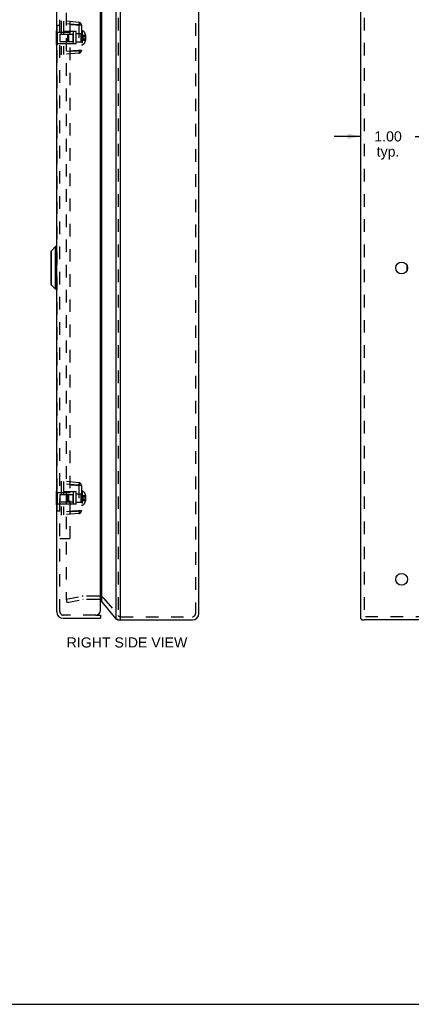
# Model space of a CAD drawing. Header units: inches. Extents: x 0 to 42.3, y 0 to 27.4.
# Tile 7 of 10: x 21.1 to 28.4, y 0 to 18.2. Entities that reach past the tile are written whole.
import ezdxf

# ---------------------------------------------------------------- set-up
doc = ezdxf.new("R2010")
doc.units = ezdxf.units.IN
doc.header["$LTSCALE"] = 2.325389
doc.header["$MEASUREMENT"] = 0
doc.linetypes.add('HIDDEN', pattern=[0.2, 0.1, -0.1])
doc.layers.get('0').update_dxf_attribs({"linetype": 'CONTINUOUS'})
for name, color, linetype in [('DEFAULT_2', 8, 'HIDDEN'), ('DIMENSIONS', 7, 'CONTINUOUS'), ('DOOR_ASSEMBLY', 7, 'CONTINUOUS')]:
    doc.layers.add(name, color=color, linetype=linetype)
doc.styles.get("Standard").update_dxf_attribs({"font": 'arial.ttf'})
doc.dimstyles.new('DIMSTYLE_1', dxfattribs={"dimtxt": 0.186528, "dimasz": 0.248705, "dimexe": 0.09, "dimexo": 0.07, "dimgap": 0.0375, "dimtad": 0, "dimtih": 1, "dimtoh": 1, "dimzin": 4, "dimdsep": 46, "dimtxsty": 'Standard', "dimblk": '_FILLED', "dimblk1": '_FILLED', "dimblk2": '_FILLED', "dimcen": 0.09, "dimazin": 1, "dimtfac": 1, "dimtdec": 3, "dimtofl": 0, "dimtmove": 0, "dimatfit": 3, "dimldrblk": '_FILLED', "dimfxl": 0, "dimtolj": 1, "dimtzin": 4, "dimarcsym": 0})

# ---------------------------------------------------------------- blocks, each defined once
blk = doc.blocks.new('_FILLED')
at = {"color": 0, "linetype": 'ByBlock'}
blk.add_solid([(0, 0), (-1, 0.2), (-1, -0.2)], dxfattribs=at)
blk = doc.blocks.new('*D11')
at = {"layer": 'DIMENSIONS', "color": 2, "linetype": 'Continuous'}
for p, q in [((27.443, 16.026), (26.946, 16.026)), ((28.443, 16.026), (28.941, 16.026))]:
    blk.add_line(p, q, dxfattribs=at)
at = {"layer": 'DIMENSIONS', "color": 2, "linetype": 'Continuous', "xscale": 0.2487046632, "yscale": 0.2487046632, "zscale": 0.2487046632}
blk.add_blockref('_FILLED', (27.443, 16.026), dxfattribs=at)
at = {"layer": 'DIMENSIONS', "color": 2, "linetype": 'Continuous', "xscale": 0.2487046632, "yscale": 0.2487046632, "zscale": 0.2487046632, "rotation": 180}
blk.add_blockref('_FILLED', (28.443, 16.026), dxfattribs=at)
at = {"layer": 'DIMENSIONS', "color": 2, "linetype": 'Continuous', "insert": (27.943, 16.119), "char_height": 0.1865, "width": 0.50689, "attachment_point": 2, "line_spacing_factor": 0.9}
blk.add_mtext('1.00\\Ptyp.', dxfattribs=at)
blk = doc.blocks.new('*D14')
at = {"layer": 'DIMENSIONS', "color": 2, "linetype": 'Continuous'}
for p, q in [((36.194, 8.097), (36.194, 8.594)), ((36.194, 7.097), (36.194, 6.6))]:
    blk.add_line(p, q, dxfattribs=at)
at = {"layer": 'DIMENSIONS', "color": 2, "linetype": 'Continuous', "xscale": 0.2487046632, "yscale": 0.2487046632, "zscale": 0.2487046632}
for p, rotation in [((36.194, 8.097), 270), ((36.194, 7.097), 90)]:
    blk.add_blockref('_FILLED', p, dxfattribs=dict(at, rotation=rotation))
at = {"layer": 'DIMENSIONS', "color": 2, "linetype": 'Continuous', "insert": (36.194, 7.803), "char_height": 0.1865, "width": 0.50689, "attachment_point": 2, "line_spacing_factor": 0.9}
blk.add_mtext('1.00\\Ptyp.', dxfattribs=at)

msp = doc.modelspace()

# ---------------------------------------------------------------- linework, layer by layer
at = {"color": 3, "linetype": 'Continuous'}
for p, q in [((22.9129, 20.076), (22.9129, 7.118)), ((23.0048, 7.118), (23.0048, 20.076)), ((27.4432, 7.118), (27.4432, 20.076)), ((24.4488, 7.217), (24.4488, 19.977)), ((22.6499, 19.7582), (22.6499, 7.4358)), ((22.6499, 7.4358), (22.9129, 7.118)), ((23.0048, 7.097), (24.3288, 7.097)), ((27.4442, 7.1168), (27.4444, 7.1166)), ((27.4444, 7.1166), (27.4447, 7.1161)), ((39.3832, 7.097), (27.5032, 7.097))]:
    msp.add_line(p, q, dxfattribs=at)
at = {"color": 7, "linetype": 'Continuous'}
for p, q in [((22.9435, 7.1019), (22.9742, 7.1019)), ((23.0048, 7.097), (23.0048, 7.118)), ((27.46, 7.1019), (27.5032, 7.1019)), ((0, 0), (42.2798, 0))]:
    msp.add_line(p, q, dxfattribs=at)
at = {"color": 3, "linetype": 'Continuous'}
for points in [[(22.6433, 7.4461), (22.64, 7.4509), (22.6365, 7.4557), (22.6336, 7.4594)], [(22.6499, 7.4358), (22.6489, 7.4376), (22.6479, 7.4393), (22.6468, 7.441), (22.6457, 7.4427), (22.6445, 7.4444), (22.6433, 7.4461)], [(22.9129, 7.118), (22.9152, 7.1161), (22.9175, 7.1142), (22.9199, 7.1123), (22.9224, 7.1104), (22.925, 7.1085), (22.9277, 7.1066)], [(22.9435, 7.1019), (22.9412, 7.1019), (22.9386, 7.1022), (22.9361, 7.1027), (22.9337, 7.1035), (22.9315, 7.1043), (22.9295, 7.1054), (22.9277, 7.1066)], [(22.9616, 7.1069), (22.9595, 7.1057), (22.9572, 7.1046), (22.9547, 7.1037), (22.9521, 7.1029), (22.9494, 7.1024), (22.9467, 7.102), (22.9439, 7.1019), (22.9435, 7.1019)], [(27.4432, 7.118), (27.4432, 7.118), (27.4432, 7.1179), (27.4432, 7.1179), (27.4433, 7.1179), (27.4433, 7.1178), (27.4434, 7.1178)], [(27.4434, 7.1178), (27.4435, 7.1176), (27.4436, 7.1174), (27.4438, 7.1172), (27.444, 7.117), (27.4442, 7.1168)], [(27.4447, 7.1161), (27.445, 7.1157), (27.4453, 7.1153), (27.4456, 7.1148), (27.446, 7.1144), (27.4464, 7.1139)], [(27.4464, 7.1139), (27.4468, 7.1134), (27.4471, 7.1129), (27.4475, 7.1123), (27.4479, 7.1118), (27.4483, 7.1113), (27.4487, 7.1107)], [(27.4487, 7.1107), (27.4491, 7.1101), (27.4495, 7.1095), (27.4499, 7.1088), (27.4503, 7.1082), (27.4508, 7.1076), (27.4512, 7.1069)], [(27.4512, 7.1069), (27.4521, 7.1057), (27.4531, 7.1046), (27.4542, 7.1037), (27.4554, 7.1029), (27.4567, 7.1024), (27.4582, 7.102), (27.4598, 7.1019), (27.46, 7.1019)]]:
    msp.add_lwpolyline(points, dxfattribs=at)
for centre in [(28.1932, 13.597), (28.1932, 7.847)]:
    msp.add_circle(centre, 0.109, dxfattribs=at)
for centre, start, end in [((23.0048, 7.217), 253.69835, 270), ((24.3288, 7.217), 270, 360)]:
    msp.add_arc(centre, 0.12, start, end, dxfattribs=at)
at = {"layer": 'DEFAULT_2', "color": 8, "linetype": 'HIDDEN'}
for p, q in [((22.9588, 20.076), (22.9588, 7.118)), ((27.5032, 20.076), (27.5032, 7.118)), ((24.3888, 19.977), (24.3888, 7.217)), ((21.9975, 19.7005), (21.9975, 7.4936)), ((21.9975, 7.4805), (22.2944, 7.5329)), ((21.9975, 7.4805), (22.0079, 7.4214)), ((22.0072, 7.4836), (22.0062, 7.4836)), ((22.0074, 7.4836), (22.0072, 7.4836)), ((22.0079, 7.4214), (22.3048, 7.4738)), ((22.604, 7.5347), (22.3152, 7.5347)), ((22.604, 7.4747), (22.3152, 7.4747)), ((22.6959, 7.4918), (22.9588, 7.1785)), ((23.0048, 7.157), (24.3285, 7.157)), ((39.3832, 7.157), (27.5032, 7.157))]:
    msp.add_line(p, q, dxfattribs=at)
for points in [[(21.9975, 7.4936), (21.9976, 7.4926), (21.9977, 7.4916), (21.9979, 7.4907), (21.9983, 7.4898), (21.9987, 7.4889)], [(22.0062, 7.4836), (22.0053, 7.4838), (22.0043, 7.484), (22.0035, 7.4844), (22.0026, 7.4848), (22.0018, 7.4853), (22.001, 7.4859), (22.0003, 7.4866), (21.9997, 7.4873), (21.9991, 7.4881), (21.9987, 7.4889)], [(22.0091, 7.4837), (22.0081, 7.4836), (22.0074, 7.4836)]]:
    msp.add_lwpolyline(points, dxfattribs=at)
for centre, radius, start, end in [((22.3152, 7.4147), 0.12, 90, 100), ((22.3152, 7.4147), 0.06, 90, 100), ((22.604, 7.4147), 0.12, 40, 90), ((22.604, 7.4147), 0.06, 40, 90), ((23.0048, 7.217), 0.06, 220, 270), ((24.3288, 7.217), 0.06, 270, 360)]:
    msp.add_arc(centre, radius, start, end, dxfattribs=at)
at = {"layer": 'DOOR_ASSEMBLY', "color": 3, "linetype": 'Continuous'}
for p, q in [((21.8236, 7.247), (21.8236, 19.947)), ((22.6336, 7.277), (22.6336, 19.917)), ((21.9436, 7.127), (22.6336, 7.127))]:
    msp.add_line(p, q, dxfattribs=at)
at = {"layer": 'DOOR_ASSEMBLY', "color": 8, "linetype": 'HIDDEN'}
for p, q in [((21.8836, 7.247), (21.8836, 19.947)), ((22.0646, 18.597), (22.0646, 8.597)), ((21.8286, 18.0814), (21.8286, 9.1126)), ((21.8286, 18.0814), (21.8836, 18.0814)), ((21.9046, 18.1595), (21.9046, 17.5345)), ((22.234, 18.1307), (21.9046, 18.1595)), ((22.234, 18.0809), (21.9046, 18.1097)), ((21.9466, 18.1558), (21.9466, 17.5382)), ((22.221, 18.0848), (22.2796, 18.0809)), ((22.2345, 18.1302), (22.234, 18.1307)), ((22.234, 18.0809), (22.234, 17.6131)), ((22.2796, 18.0809), (22.234, 18.0809)), ((22.2796, 18.0809), (22.2528, 18.0827)), ((22.2796, 18.0809), (22.2796, 17.6131)), ((21.8236, 17.972), (21.8396, 17.972)), ((21.8236, 17.847), (21.8396, 17.847)), ((21.8396, 17.722), (21.8396, 17.972)), ((21.8396, 17.953), (22.1311, 17.953)), ((21.8811, 17.916), (21.8811, 17.778)), ((21.8811, 17.916), (22.2696, 17.916)), ((22.1856, 17.9595), (21.9046, 17.962)), ((22.0296, 17.9022), (22.0434, 17.916)), ((22.0296, 17.7918), (22.0296, 17.9022)), ((22.0434, 17.916), (22.0434, 17.778)), ((22.1211, 17.916), (22.1311, 17.926)), ((22.1211, 17.916), (22.1211, 17.778)), ((22.1311, 17.741), (22.1311, 17.953)), ((22.1856, 17.7345), (22.1856, 17.9595)), ((22.1856, 17.925), (22.2796, 17.925)), ((22.2696, 17.916), (22.2696, 17.778)), ((22.2796, 17.978), (22.2946, 17.978)), ((22.2946, 17.978), (22.2946, 17.716)), ((22.3086, 17.8927), (22.3086, 17.8014)), ((22.3086, 17.8927), (22.3502, 17.8927)), ((22.3086, 17.8699), (22.3502, 17.8699)), ((22.3086, 17.8242), (22.3502, 17.8242)), ((22.3502, 17.8927), (22.3502, 17.8014)), ((22.3504, 17.8242), (22.3502, 17.8242)), ((22.3507, 17.8242), (22.3506, 17.8242)), ((22.3509, 17.8241), (22.3507, 17.8242)), ((22.3514, 17.824), (22.3513, 17.824)), ((22.3515, 17.824), (22.3514, 17.824)), ((22.3518, 17.8239), (22.3516, 17.8239)), ((22.3522, 17.8236), (22.3521, 17.8236)), ((22.3523, 17.8235), (22.3522, 17.8236)), ((22.3526, 17.8984), (22.3526, 17.7956)), ((22.3526, 17.8228), (22.3526, 17.8229)), ((21.8236, 17.722), (21.8396, 17.722)), ((21.8396, 17.741), (22.1311, 17.741)), ((21.8811, 17.778), (22.2696, 17.778)), ((22.1856, 17.7345), (21.9046, 17.7321)), ((22.0296, 17.7918), (22.0434, 17.778)), ((22.1211, 17.778), (22.1311, 17.768)), ((22.1856, 17.769), (22.2796, 17.769)), ((22.2796, 17.716), (22.2946, 17.716)), ((22.3086, 17.8014), (22.3502, 17.8014)), ((22.234, 17.6131), (21.9046, 17.5843)), ((22.234, 17.5633), (21.9046, 17.5345)), ((22.0927, 17.6009), (22.0646, 17.599)), ((22.221, 17.6093), (22.2796, 17.6131)), ((22.2796, 17.6131), (22.234, 17.6131)), ((22.2796, 17.6131), (22.2528, 17.6114)), ((22.234, 9.6307), (21.9046, 9.6595)), ((21.9046, 9.6595), (21.9046, 9.0345)), ((21.9466, 9.6558), (21.9466, 9.0382)), ((21.8236, 9.472), (21.8396, 9.472)), ((21.8396, 9.222), (21.8396, 9.472)), ((22.234, 9.5809), (21.9046, 9.6097)), ((22.1856, 9.4595), (21.9046, 9.462)), ((22.1856, 9.2345), (22.1856, 9.4595)), ((22.221, 9.5848), (22.2796, 9.5809)), ((22.2345, 9.6302), (22.234, 9.6307)), ((22.2796, 9.5809), (22.234, 9.5809)), ((22.234, 9.5809), (22.234, 9.1131)), ((22.2796, 9.5809), (22.2528, 9.5827)), ((22.2796, 9.5809), (22.2796, 9.1131)), ((22.2796, 9.478), (22.2946, 9.478)), ((22.2946, 9.478), (22.2946, 9.216)), ((21.8236, 9.347), (21.8396, 9.347)), ((21.8396, 9.453), (22.1311, 9.453)), ((21.8811, 9.416), (22.2696, 9.416)), ((21.8811, 9.416), (21.8811, 9.278)), ((21.8811, 9.278), (22.2696, 9.278)), ((22.0296, 9.4022), (22.0434, 9.416)), ((22.0296, 9.2918), (22.0296, 9.4022)), ((22.0296, 9.2918), (22.0434, 9.278)), ((22.0434, 9.416), (22.0434, 9.278)), ((22.1211, 9.416), (22.1311, 9.426)), ((22.1211, 9.416), (22.1211, 9.278)), ((22.1211, 9.278), (22.1311, 9.268)), ((22.1311, 9.241), (22.1311, 9.453)), ((22.1856, 9.425), (22.2796, 9.425)), ((22.2696, 9.416), (22.2696, 9.278)), ((22.3086, 9.3927), (22.3502, 9.3927)), ((22.3086, 9.3927), (22.3086, 9.3014)), ((22.3086, 9.3699), (22.3502, 9.3699)), ((22.3086, 9.3242), (22.3502, 9.3242)), ((22.3086, 9.3014), (22.3502, 9.3014)), ((22.3502, 9.3927), (22.3502, 9.3014)), ((22.3504, 9.3242), (22.3502, 9.3242)), ((22.3507, 9.3242), (22.3506, 9.3242)), ((22.3509, 9.3241), (22.3507, 9.3242)), ((22.3512, 9.3241), (22.3511, 9.3241)), ((22.3518, 9.3239), (22.3516, 9.3239)), ((22.3522, 9.3236), (22.3521, 9.3236)), ((22.3523, 9.3235), (22.3522, 9.3236)), ((22.3526, 9.3984), (22.3526, 9.2956)), ((22.3526, 9.3228), (22.3526, 9.3229)), ((21.8236, 9.222), (21.8396, 9.222)), ((21.8286, 9.1126), (21.8836, 9.1126)), ((21.8396, 9.241), (22.1311, 9.241)), ((22.1856, 9.2345), (21.9046, 9.2321)), ((22.234, 9.1131), (21.9046, 9.0843)), ((22.0927, 9.1009), (22.0646, 9.099)), ((22.1856, 9.269), (22.2796, 9.269)), ((22.221, 9.1093), (22.2796, 9.1131)), ((22.2796, 9.1131), (22.234, 9.1131)), ((22.2796, 9.1131), (22.2528, 9.1114)), ((22.2796, 9.216), (22.2946, 9.216)), ((22.234, 9.0633), (21.9046, 9.0345)), ((22.0646, 8.597), (21.8836, 8.597)), ((22.5436, 7.187), (21.9436, 7.187))]:
    msp.add_line(p, q, dxfattribs=at)
at = {"layer": 'DOOR_ASSEMBLY', "color": 7, "linetype": 'Continuous'}
for p, q in [((21.8186, 17.722), (21.8186, 17.972)), ((21.8186, 17.972), (21.8236, 17.972)), ((21.8186, 17.847), (21.8236, 17.847)), ((21.8186, 17.722), (21.8236, 17.722)), ((21.7166, 13.9029), (21.7166, 13.2911)), ((21.8018, 13.9911), (21.7187, 13.9079)), ((21.7187, 13.9079), (21.7187, 13.2861)), ((21.8018, 13.203), (21.8018, 13.9911)), ((21.8206, 13.9911), (21.8018, 13.9911)), ((21.8206, 13.9911), (21.8206, 13.203)), ((28.2882, 13.6504), (28.2882, 13.5436)), ((21.8018, 13.203), (21.7187, 13.2861)), ((21.8206, 13.203), (21.8018, 13.203)), ((21.8186, 9.472), (21.8236, 9.472)), ((21.8186, 9.222), (21.8186, 9.472)), ((21.8186, 9.347), (21.8236, 9.347)), ((21.8186, 9.222), (21.8236, 9.222)), ((22.5436, 7.187), (22.6336, 7.187)), ((22.6336, 7.187), (22.6336, 7.127))]:
    msp.add_line(p, q, dxfattribs=at)
at = {"layer": 'DOOR_ASSEMBLY', "color": 8, "linetype": 'HIDDEN'}
for points in [[(22.0646, 18.095), (22.0918, 18.0932), (22.1195, 18.0914)], [(22.221, 18.0847), (22.1996, 18.0862), (22.1754, 18.0877), (22.1489, 18.0895), (22.1209, 18.0913), (22.0927, 18.0931), (22.0646, 18.095)], [(22.1195, 18.0914), (22.1742, 18.0878), (22.1988, 18.0862), (22.221, 18.0848)], [(22.2528, 18.0827), (22.2382, 18.0836), (22.221, 18.0847)], [(22.2358, 18.116), (22.2357, 18.1111), (22.2355, 18.1057), (22.2353, 18.0999), (22.2349, 18.0937), (22.2345, 18.0874), (22.234, 18.0809)], [(22.2345, 18.1302), (22.2349, 18.1289), (22.2353, 18.1268), (22.2355, 18.1239), (22.2357, 18.1203), (22.2358, 18.116)], [(22.2788, 18.0809), (22.2788, 18.0829), (22.2763, 18.0966), (22.2699, 18.1096), (22.2661, 18.1144)], [(22.3086, 17.8927), (22.3077, 17.8902), (22.3068, 17.8876), (22.3059, 17.8851), (22.3051, 17.8825), (22.3044, 17.88), (22.3037, 17.8775), (22.3031, 17.8749), (22.3025, 17.8724), (22.302, 17.8699), (22.3016, 17.8673), (22.3011, 17.8648), (22.3008, 17.8622), (22.3005, 17.8597), (22.3002, 17.8572), (22.3001, 17.8546), (22.2999, 17.8521), (22.2998, 17.8496), (22.2998, 17.847)], [(22.3086, 17.8699), (22.3077, 17.8686), (22.3068, 17.8673), (22.3059, 17.866), (22.3051, 17.8648), (22.3044, 17.8635), (22.3037, 17.8622), (22.3031, 17.861), (22.3025, 17.8597), (22.302, 17.8584), (22.3016, 17.8572), (22.3011, 17.8559), (22.3008, 17.8546), (22.3005, 17.8534), (22.3002, 17.8521), (22.3001, 17.8508), (22.2999, 17.8496), (22.2998, 17.8483), (22.2998, 17.847)], [(22.3086, 17.8014), (22.3077, 17.8039), (22.3068, 17.8064), (22.3059, 17.809), (22.3051, 17.8115), (22.3044, 17.814), (22.3037, 17.8166), (22.3031, 17.8191), (22.3025, 17.8216), (22.302, 17.8242), (22.3016, 17.8267), (22.3011, 17.8293), (22.3008, 17.8318), (22.3005, 17.8343), (22.3002, 17.8369), (22.3001, 17.8394), (22.2999, 17.8419), (22.2998, 17.8445), (22.2998, 17.847)], [(22.3086, 17.8242), (22.3077, 17.8255), (22.3068, 17.8267), (22.3059, 17.828), (22.3051, 17.8293), (22.3044, 17.8305), (22.3037, 17.8318), (22.3031, 17.8331), (22.3025, 17.8343), (22.302, 17.8356), (22.3016, 17.8369), (22.3011, 17.8381), (22.3008, 17.8394), (22.3005, 17.8407), (22.3002, 17.8419), (22.3001, 17.8432), (22.2999, 17.8445), (22.2998, 17.8458), (22.2998, 17.847)], [(22.3526, 17.8954), (22.3526, 17.8953), (22.3526, 17.8951), (22.3526, 17.8949), (22.3525, 17.8948), (22.3525, 17.8946), (22.3525, 17.8945), (22.3524, 17.8943), (22.3523, 17.8942), (22.3523, 17.894), (22.3522, 17.8939), (22.3521, 17.8938), (22.352, 17.8936), (22.3519, 17.8935), (22.3519, 17.8934), (22.3518, 17.8933), (22.3516, 17.8932), (22.3515, 17.8931), (22.3514, 17.8931), (22.3513, 17.893), (22.3512, 17.8929), (22.3511, 17.8929), (22.351, 17.8928), (22.3509, 17.8928), (22.3507, 17.8927), (22.3506, 17.8927), (22.3505, 17.8927), (22.3504, 17.8927), (22.3502, 17.8927)], [(22.3526, 17.8712), (22.3526, 17.8711), (22.3526, 17.8711), (22.3526, 17.871), (22.3525, 17.8709), (22.3525, 17.8708), (22.3525, 17.8707), (22.3524, 17.8707), (22.3523, 17.8706), (22.3523, 17.8705), (22.3522, 17.8705), (22.3521, 17.8704), (22.352, 17.8703), (22.3519, 17.8703), (22.3519, 17.8702), (22.3518, 17.8702), (22.3516, 17.8701), (22.3515, 17.8701), (22.3514, 17.87), (22.3513, 17.87), (22.3512, 17.87), (22.3511, 17.8699), (22.351, 17.8699), (22.3509, 17.8699), (22.3507, 17.8699), (22.3506, 17.8699), (22.3505, 17.8699), (22.3504, 17.8699), (22.3502, 17.8699)], [(22.3506, 17.8242), (22.3505, 17.8242), (22.3504, 17.8242)], [(22.3512, 17.8241), (22.3511, 17.8241), (22.351, 17.8241), (22.3509, 17.8241)], [(22.3513, 17.824), (22.3512, 17.8241), (22.3511, 17.8241)], [(22.3519, 17.8238), (22.3519, 17.8238), (22.3518, 17.8239), (22.3516, 17.8239), (22.3515, 17.824)], [(22.3521, 17.8236), (22.352, 17.8237), (22.3519, 17.8238), (22.3519, 17.8238)], [(22.3526, 17.8228), (22.3526, 17.8229), (22.3526, 17.823), (22.3526, 17.8231), (22.3525, 17.8231), (22.3525, 17.8232), (22.3525, 17.8233), (22.3524, 17.8234), (22.3523, 17.8234), (22.3523, 17.8235)], [(22.3526, 17.823), (22.3526, 17.8231), (22.3525, 17.8231), (22.3525, 17.8232), (22.3525, 17.8233), (22.3524, 17.8234), (22.3523, 17.8234)], [(22.3526, 17.7986), (22.3526, 17.7988), (22.3526, 17.7989), (22.3526, 17.7991), (22.3525, 17.7993), (22.3525, 17.7994), (22.3525, 17.7996), (22.3524, 17.7997), (22.3523, 17.7999), (22.3523, 17.8), (22.3522, 17.8002), (22.3521, 17.8003), (22.352, 17.8004), (22.3519, 17.8005), (22.3519, 17.8006), (22.3518, 17.8007), (22.3516, 17.8008), (22.3515, 17.8009), (22.3514, 17.801), (22.3513, 17.8011), (22.3512, 17.8011), (22.3511, 17.8012), (22.351, 17.8012), (22.3509, 17.8013), (22.3507, 17.8013), (22.3506, 17.8013), (22.3505, 17.8013), (22.3504, 17.8013), (22.3502, 17.8014)], [(22.0646, 17.599), (22.0918, 17.6008), (22.1209, 17.6027)], [(22.1195, 17.6026), (22.1474, 17.6045), (22.1742, 17.6062), (22.1988, 17.6078), (22.221, 17.6093)], [(22.221, 17.6093), (22.1996, 17.6079), (22.1754, 17.6063), (22.1489, 17.6046), (22.1209, 17.6027)], [(22.2528, 17.6114), (22.2382, 17.6104), (22.221, 17.6093)], [(22.234, 17.6131), (22.2345, 17.6067), (22.2349, 17.6003), (22.2353, 17.5942), (22.2355, 17.5883), (22.2357, 17.5829), (22.2358, 17.5781)], [(22.2358, 17.5781), (22.2357, 17.5738), (22.2355, 17.5701), (22.2353, 17.5672), (22.2349, 17.5651), (22.2345, 17.5638), (22.234, 17.5633)], [(22.2661, 17.5797), (22.2699, 17.5844), (22.2763, 17.5974), (22.2788, 17.6112), (22.2788, 17.6131)], [(22.0646, 9.595), (22.0918, 9.5932), (22.1195, 9.5914)], [(22.221, 9.5847), (22.1996, 9.5862), (22.1754, 9.5877), (22.1489, 9.5895), (22.1209, 9.5913), (22.0927, 9.5931), (22.0646, 9.595)], [(22.1195, 9.5914), (22.1742, 9.5878), (22.1988, 9.5862), (22.221, 9.5848)], [(22.2528, 9.5827), (22.2382, 9.5836), (22.221, 9.5847)], [(22.2358, 9.616), (22.2357, 9.6111), (22.2355, 9.6057), (22.2353, 9.5999), (22.2349, 9.5937), (22.2345, 9.5874), (22.234, 9.5809)], [(22.2345, 9.6302), (22.2349, 9.6289), (22.2353, 9.6268), (22.2355, 9.6239), (22.2357, 9.6203), (22.2358, 9.616)], [(22.2788, 9.5809), (22.2788, 9.5829), (22.2763, 9.5966), (22.2699, 9.6096), (22.2661, 9.6144)], [(22.3086, 9.3927), (22.3077, 9.3902), (22.3068, 9.3876), (22.3059, 9.3851), (22.3051, 9.3825), (22.3044, 9.38), (22.3037, 9.3775), (22.3031, 9.3749), (22.3025, 9.3724), (22.302, 9.3699), (22.3016, 9.3673), (22.3011, 9.3648), (22.3008, 9.3622), (22.3005, 9.3597), (22.3002, 9.3572), (22.3001, 9.3546), (22.2999, 9.3521), (22.2998, 9.3496), (22.2998, 9.347)], [(22.3086, 9.3699), (22.3077, 9.3686), (22.3068, 9.3673), (22.3059, 9.366), (22.3051, 9.3648), (22.3044, 9.3635), (22.3037, 9.3622), (22.3031, 9.361), (22.3025, 9.3597), (22.302, 9.3584), (22.3016, 9.3572), (22.3011, 9.3559), (22.3008, 9.3546), (22.3005, 9.3534), (22.3002, 9.3521), (22.3001, 9.3508), (22.2999, 9.3496), (22.2998, 9.3483), (22.2998, 9.347)], [(22.3086, 9.3242), (22.3077, 9.3255), (22.3068, 9.3267), (22.3059, 9.328), (22.3051, 9.3293), (22.3044, 9.3305), (22.3037, 9.3318), (22.3031, 9.3331), (22.3025, 9.3343), (22.302, 9.3356), (22.3016, 9.3369), (22.3011, 9.3381), (22.3008, 9.3394), (22.3005, 9.3407), (22.3002, 9.3419), (22.3001, 9.3432), (22.2999, 9.3445), (22.2998, 9.3458), (22.2998, 9.347)], [(22.3086, 9.3014), (22.3077, 9.3039), (22.3068, 9.3064), (22.3059, 9.309), (22.3051, 9.3115), (22.3044, 9.314), (22.3037, 9.3166), (22.3031, 9.3191), (22.3025, 9.3216), (22.302, 9.3242), (22.3016, 9.3267), (22.3011, 9.3293), (22.3008, 9.3318), (22.3005, 9.3343), (22.3002, 9.3369), (22.3001, 9.3394), (22.2999, 9.3419), (22.2998, 9.3445), (22.2998, 9.347)], [(22.3526, 9.3954), (22.3526, 9.3953), (22.3526, 9.3951), (22.3526, 9.3949), (22.3525, 9.3948), (22.3525, 9.3946), (22.3525, 9.3945), (22.3524, 9.3943), (22.3523, 9.3942), (22.3523, 9.394), (22.3522, 9.3939), (22.3521, 9.3938), (22.352, 9.3936), (22.3519, 9.3935), (22.3519, 9.3934), (22.3518, 9.3933), (22.3516, 9.3932), (22.3515, 9.3931), (22.3514, 9.3931), (22.3513, 9.393), (22.3512, 9.3929), (22.3511, 9.3929), (22.351, 9.3928), (22.3509, 9.3928), (22.3507, 9.3927), (22.3506, 9.3927), (22.3505, 9.3927), (22.3504, 9.3927), (22.3502, 9.3927)], [(22.3526, 9.3712), (22.3526, 9.3711), (22.3526, 9.3711), (22.3526, 9.371), (22.3525, 9.3709), (22.3525, 9.3708), (22.3525, 9.3707), (22.3524, 9.3707), (22.3523, 9.3706), (22.3523, 9.3705), (22.3522, 9.3705), (22.3521, 9.3704), (22.352, 9.3703), (22.3519, 9.3703), (22.3519, 9.3702), (22.3518, 9.3702), (22.3516, 9.3701), (22.3515, 9.3701), (22.3514, 9.37), (22.3513, 9.37), (22.3512, 9.37), (22.3511, 9.3699), (22.351, 9.3699), (22.3509, 9.3699), (22.3507, 9.3699), (22.3506, 9.3699), (22.3505, 9.3699), (22.3504, 9.3699), (22.3502, 9.3699)], [(22.3526, 9.2986), (22.3526, 9.2988), (22.3526, 9.2989), (22.3526, 9.2991), (22.3525, 9.2993), (22.3525, 9.2994), (22.3525, 9.2996), (22.3524, 9.2997), (22.3523, 9.2999), (22.3523, 9.3), (22.3522, 9.3002), (22.3521, 9.3003), (22.352, 9.3004), (22.3519, 9.3005), (22.3519, 9.3006), (22.3518, 9.3007), (22.3516, 9.3008), (22.3515, 9.3009), (22.3514, 9.301), (22.3513, 9.3011), (22.3512, 9.3011), (22.3511, 9.3012), (22.351, 9.3012), (22.3509, 9.3013), (22.3507, 9.3013), (22.3506, 9.3013), (22.3505, 9.3013), (22.3504, 9.3013), (22.3502, 9.3014)], [(22.3506, 9.3242), (22.3505, 9.3242), (22.3504, 9.3242)], [(22.3513, 9.324), (22.3512, 9.3241), (22.3511, 9.3241), (22.351, 9.3241), (22.3509, 9.3241)], [(22.3515, 9.324), (22.3514, 9.324), (22.3513, 9.324)], [(22.3519, 9.3238), (22.3519, 9.3238), (22.3518, 9.3239), (22.3516, 9.3239), (22.3515, 9.324)], [(22.3521, 9.3236), (22.352, 9.3237), (22.3519, 9.3238), (22.3519, 9.3238)], [(22.3526, 9.3228), (22.3526, 9.3229), (22.3526, 9.323), (22.3526, 9.3231), (22.3525, 9.3231), (22.3525, 9.3232), (22.3525, 9.3233), (22.3524, 9.3234), (22.3523, 9.3234), (22.3523, 9.3235)], [(22.3526, 9.323), (22.3526, 9.3231), (22.3525, 9.3231), (22.3525, 9.3232), (22.3525, 9.3233), (22.3524, 9.3234), (22.3523, 9.3234)], [(22.0646, 9.099), (22.0918, 9.1008), (22.1209, 9.1027)], [(22.1195, 9.1026), (22.1474, 9.1045), (22.1742, 9.1062), (22.1988, 9.1078), (22.221, 9.1093)], [(22.221, 9.1093), (22.1996, 9.1079), (22.1754, 9.1063), (22.1489, 9.1046), (22.1209, 9.1027)], [(22.2528, 9.1114), (22.2382, 9.1104), (22.221, 9.1093)], [(22.234, 9.1131), (22.2345, 9.1067), (22.2349, 9.1003), (22.2353, 9.0942), (22.2355, 9.0883), (22.2357, 9.0829), (22.2358, 9.0781)], [(22.2661, 9.0797), (22.2699, 9.0844), (22.2763, 9.0974), (22.2788, 9.1112), (22.2788, 9.1131)], [(22.2358, 9.0781), (22.2357, 9.0738), (22.2355, 9.0701), (22.2353, 9.0672), (22.2349, 9.0651), (22.2345, 9.0638), (22.234, 9.0633)]]:
    msp.add_lwpolyline(points, dxfattribs=at)
for centre, radius, start, end in [((22.2296, 18.0809), 0.05, 0, 85), ((22.2696, 17.926), 0.01, 270, 360), ((22.269, 17.8984), 0.0836, 0, 72.16768), ((22.2696, 17.768), 0.01, 0, 90), ((22.269, 17.7956), 0.0836, 287.83232, 360), ((22.2296, 17.6131), 0.05, 275, 360), ((22.2296, 9.5809), 0.05, 0, 85), ((22.269, 9.3984), 0.0836, 0, 72.16768), ((22.2696, 9.426), 0.01, 270, 360), ((22.2696, 9.268), 0.01, 0, 90), ((22.269, 9.2956), 0.0836, 287.83232, 360), ((22.2296, 9.1131), 0.05, 275, 360), ((21.9436, 7.247), 0.06, 180, 270)]:
    msp.add_arc(centre, radius, start, end, dxfattribs=at)
at = {"layer": 'DOOR_ASSEMBLY', "color": 7, "linetype": 'Continuous'}
for centre, radius, start, end in [((21.7237, 13.9029), 0.0071, 135.00001, 180.00002), ((21.8206, 13.988), 0.00305, 359.99998, 90), ((21.7237, 13.2911), 0.0071, 179.99998, 224.99999), ((21.8206, 13.206), 0.00305, 270, 0.00002)]:
    msp.add_arc(centre, radius, start, end, dxfattribs=at)
at = {"layer": 'DOOR_ASSEMBLY', "color": 3, "linetype": 'Continuous'}
for centre, radius, start, end in [((22.5436, 7.277), 0.09, 270, 360), ((21.9436, 7.247), 0.12, 180, 270)]:
    msp.add_arc(centre, radius, start, end, dxfattribs=at)

# ---------------------------------------------------------------- texts
at = {"layer": 'DIMENSIONS', "color": 2, "linetype": 'Continuous', "insert": (23.122, 6.7748), "char_height": 0.186528, "width": 2.224474, "attachment_point": 2, "line_spacing_factor": 0.9}
msp.add_mtext('RIGHT SIDE VIEW', dxfattribs=at)

# ---------------------------------------------------------------- dimensions: what is measured, and where the dimension line sits
at = {"layer": 'DIMENSIONS', "color": 2, "linetype": 'Continuous'}
dim = msp.add_linear_dim(base=(28.4432, 16.0256), p1=(27.4432, 7.118), p2=(28.4432, 19.097), text='<>\\Ptyp.', dimstyle='DIMSTYLE_1', dxfattribs=at)
dim.commit()
dim.dimension.update_dxf_attribs({"geometry": '*D11', "text_midpoint": (27.9432, 15.8857), "dimtype": 160})
dim = msp.add_linear_dim(base=(36.1938, 7.097), p1=(38.4432, 8.097), p2=(27.5032, 7.097), angle=270, text='<>\\Ptyp.', dimstyle='DIMSTYLE_1', dxfattribs=at)
dim.commit()
dim.dimension.update_dxf_attribs({"geometry": '*D14', "text_midpoint": (36.1938, 7.5703), "dimtype": 160})

doc.saveas('drawing.dxf')
